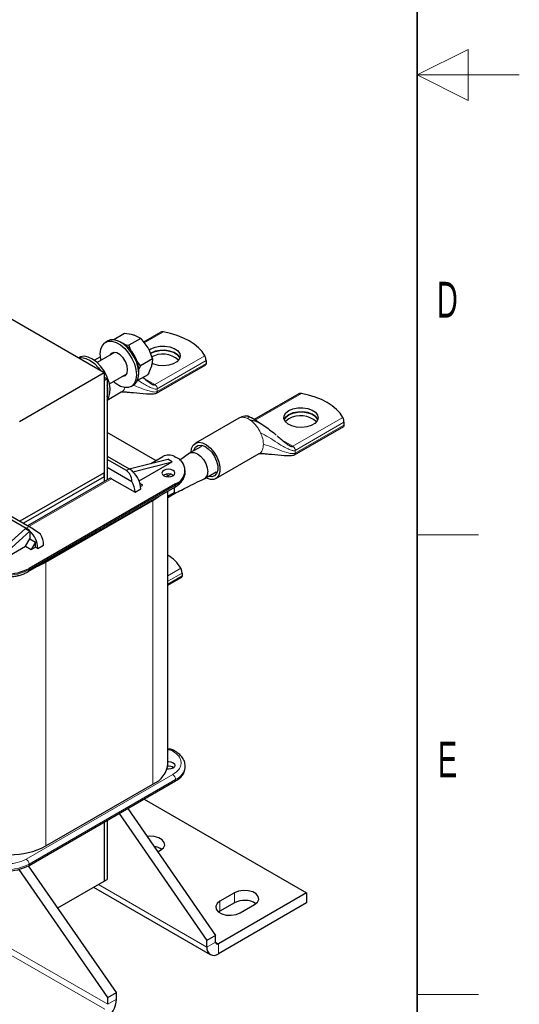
# Model space of a CAD drawing. Header units: millimetres. Extents: x 5 to 418, y 2 to 292.
# Tile 20 of 23: x 369 to 418, y 56 to 153. Entities that reach past the tile are written whole.
import ezdxf

# ---------------------------------------------------------------- set-up
doc = ezdxf.new("R2010")
doc.units = ezdxf.units.MM
doc.layers.add('SLD-0', color=7, linetype='Continuous')
doc.styles.add('SLDTEXTSTYLE0', font='TXT', dxfattribs={"width": 0.605})

msp = doc.modelspace()

# ---------------------------------------------------------------- linework, layer by layer
at = {"color": 7, "linetype": 'Continuous', "lineweight": 25}
for p, q in [((334.9789, 142.6127), (377.4053, 118.1204)), ((379.4029, 121.9388), (378.3426, 121.3267)), ((380.9892, 121.4705), (379.8276, 120.8)), ((380.9892, 121.4705), (380.3224, 121.7776)), ((380.9892, 121.4705), (381.6799, 120.5363)), ((382.9463, 122.0766), (381.2606, 121.1035)), ((377.7676, 121.2155), (377.5413, 121.0848)), ((379.244, 120.9609), (379.0178, 121.0915)), ((379.3544, 120.8795), (379.8276, 120.8)), ((380.0876, 120.1425), (379.8276, 120.8)), ((374.9675, 119.599), (374.9058, 119.5634)), ((377.0385, 119.6656), (376.448, 119.3247)), ((378.414, 120.0876), (376.7141, 119.1062)), ((380.9564, 118.7856), (380.5225, 119.3725)), ((380.7629, 118.3522), (380.9564, 118.7856)), ((382.118, 119.4562), (380.9564, 118.7856)), ((382.5264, 116.1116), (387.3341, 118.887)), ((387.3632, 119.2887), (387.3632, 119.0165)), ((369.118, 113.3363), (377.4053, 118.1204)), ((377.4053, 118.1204), (377.4053, 108.3219)), ((377.4053, 117.7116), (377.4359, 117.6455)), ((377.4053, 117.6631), (377.6882, 117.4998)), ((377.914, 117.0277), (379.6139, 118.009)), ((381.6605, 117.9102), (380.6513, 117.3276)), ((380.7853, 118.0298), (380.7853, 118.2911)), ((377.4053, 117.3366), (377.6882, 117.4998)), ((377.4053, 117.3366), (377.4053, 107.4611)), ((377.6882, 117.4998), (377.6882, 107.6244)), ((380.0411, 116.7546), (380.2674, 116.8852)), ((377.6882, 115.4219), (379.0699, 116.2196)), ((396.4379, 116.0434), (392.0652, 113.5191)), ((390.5617, 113.6506), (386.319, 111.2013)), ((396.018, 110.0783), (400.8257, 112.8538)), ((400.8548, 113.2555), (400.8548, 112.9833)), ((382.1712, 109.6773), (377.6882, 112.2654)), ((386.9174, 110.9002), (385.7929, 110.251)), ((377.6882, 109.9386), (379.8519, 108.6895)), ((381.9579, 109.2192), (383.147, 109.9057)), ((384.2784, 109.9057), (384.3915, 109.8404)), ((385.746, 110.2201), (384.7518, 109.5264)), ((388.3189, 107.7372), (392.5615, 110.1864)), ((358.1861, 109.5712), (369.7827, 102.8766)), ((358.469, 109.7345), (370.0655, 103.0399)), ((379.5691, 108.5262), (377.6882, 109.612)), ((379.8597, 108.6849), (383.6278, 109.6444)), ((380.2055, 108.42), (384.0521, 109.3995)), ((380.8089, 107.5273), (384.0521, 109.3995)), ((382.4494, 109.503), (382.1712, 109.6773)), ((384.0521, 109.3995), (383.6278, 109.6444)), ((377.4053, 108.3219), (369.1605, 103.5624)), ((377.4053, 107.93), (369.5, 103.3664)), ((377.4053, 107.93), (377.4053, 108.3219)), ((377.4053, 107.93), (377.4053, 107.4611)), ((377.6882, 108.8608), (380.121, 107.4564)), ((380.2055, 108.4199), (380.2052, 108.4202)), ((383.2319, 108.0932), (383.1817, 108.0606)), ((383.6111, 107.9222), (383.5421, 108.1922)), ((385.3288, 108.4035), (385.3288, 108.5341)), ((387.2328, 107.7568), (388.3573, 108.406)), ((377.9124, 107.7538), (369.9062, 103.1319)), ((384.3915, 107.2279), (370.0514, 98.9495)), ((378.1124, 107.734), (380.4176, 106.4033)), ((381.1813, 107.1054), (380.9007, 107.2674)), ((380.9641, 106.9801), (381.1813, 107.1054)), ((369.9685, 98.6357), (384.3087, 106.9141)), ((380.4176, 106.4033), (380.9833, 106.7299)), ((383.6357, 79.8739), (383.6357, 106.5256)), ((383.6357, 105.8878), (384.1577, 106.2181)), ((384.236, 106.8721), (384.236, 106.3987)), ((371.706, 99.5539), (382.1712, 105.5953)), ((365.8653, 99.3904), (369.712, 102.8521)), ((366.2896, 99.1454), (370.1363, 102.6072)), ((369.712, 102.8521), (370.136, 102.6074)), ((370.1363, 102.6072), (370.136, 102.6074)), ((370.1363, 102.6071), (370.1363, 101.856)), ((369.712, 101.1211), (370.1363, 101.856)), ((370.1363, 101.856), (370.6878, 101.5376)), ((370.6878, 101.5376), (370.2635, 100.8027)), ((370.6878, 101.0477), (370.6878, 101.5376)), ((370.9141, 100.917), (371.4798, 101.2436)), ((366.2896, 99.1454), (369.712, 101.1211)), ((369.712, 101.1211), (370.2635, 100.8027)), ((370.2635, 100.8027), (370.6878, 101.0477)), ((370.6878, 101.0477), (370.9141, 100.917)), ((385.0156, 98.4894), (385.0156, 98.2173)), ((383.6357, 97.3079), (384.9865, 98.0877)), ((384.3087, 81.0853), (384.1955, 81.1506)), ((385.3288, 79.4653), (385.3288, 79.5959)), ((370.0514, 69.8806), (384.3915, 78.159)), ((371.706, 71.7915), (382.1712, 77.8329)), ((381.3069, 76.3783), (397.2043, 67.2009)), ((379.7138, 75.4587), (388.2948, 63.0374)), ((377.6882, 74.2892), (377.6882, 68.5074)), ((378.8653, 74.9688), (387.4462, 62.5476)), ((377.4053, 74.126), (377.4053, 68.3441)), ((382.6501, 71.2083), (382.9207, 71.3646)), ((377.7447, 56.947), (369.0758, 69.4956)), ((378.5932, 57.4368), (370.0121, 69.8584)), ((377.4053, 68.3441), (377.6882, 68.5074)), ((372.8678, 65.7247), (377.4053, 68.3441)), ((376.3707, 67.7469), (387.7777, 61.1618)), ((397.2043, 67.2009), (388.5776, 62.2208)), ((390.1332, 67.2009), (388.719, 66.3845)), ((397.2043, 67.2009), (397.2043, 66.2211)), ((397.2043, 66.2211), (388.5776, 61.241)), ((390.1332, 66.2211), (388.719, 65.4047)), ((390.6989, 65.2415), (392.1131, 66.058)), ((388.719, 65.4047), (388.5955, 65.3231)), ((388.2948, 63.0374), (387.4462, 62.5476)), ((388.2948, 62.3842), (388.2948, 63.0374)), ((387.4462, 61.8943), (387.4462, 62.5476)), ((377.7447, 56.947), (378.5932, 57.4368)), ((377.7447, 56.2938), (377.7447, 56.947)), ((378.5932, 56.7836), (378.5932, 57.4368))]:
    msp.add_line(p, q, dxfattribs=at)
at = {"color": 7, "linetype": 'Continuous', "lineweight": 18}
for p, q in [((383.2003, 122.1106), (381.319, 121.0245)), ((382.3598, 116.9446), (387.2544, 119.7702)), ((382.5955, 116.5364), (387.3632, 119.2887)), ((387.3632, 119.0165), (382.5955, 116.2642)), ((381.3192, 117.5453), (382.3598, 116.9446)), ((382.5955, 116.5364), (382.5955, 116.2642)), ((396.6919, 116.0774), (392.1606, 113.4615)), ((395.8514, 110.9114), (400.746, 113.737)), ((396.0871, 110.5031), (400.8548, 113.2555)), ((400.8548, 112.9833), (396.0871, 110.231)), ((392.7057, 112.2179), (392.6619, 112.3093)), ((394.8108, 111.5121), (395.8514, 110.9114)), ((396.0871, 110.5031), (396.0871, 110.231)), ((379.8519, 108.6895), (379.5691, 108.5262)), ((383.9194, 108.1756), (383.6013, 107.9743)), ((370.0233, 103.0643), (378.1124, 107.734)), ((384.3915, 107.0972), (370.0514, 98.8188)), ((384.3915, 107.2279), (384.3915, 107.0972)), ((384.236, 106.3987), (383.6357, 106.0189)), ((382.1712, 105.5953), (382.1712, 77.8329)), ((370.0655, 103.0399), (369.7827, 102.8766)), ((371.706, 99.5539), (371.706, 71.7915)), ((370.0514, 98.8188), (370.0514, 98.9495)), ((383.6357, 98.2371), (384.9068, 98.971)), ((383.6357, 97.6928), (385.0156, 98.4894)), ((385.0156, 98.2173), (383.6357, 97.4206)), ((377.4619, 55.8039), (315.5193, 91.5625)), ((377.7447, 56.2938), (315.8022, 92.0524)), ((383.9955, 81.1308), (384.1087, 81.0655)), ((369.7686, 70.5012), (384.1087, 78.7796)), ((370.0514, 70.0113), (384.3915, 78.2897)), ((384.3915, 78.2897), (384.3915, 78.159)), ((370.0514, 69.8806), (370.0514, 70.0113)), ((376.8395, 68.0175), (387.4462, 61.8943)), ((390.1332, 67.2009), (390.1332, 66.2211)), ((388.719, 66.3845), (388.719, 65.4047)), ((387.4462, 61.8943), (388.2948, 62.3842)), ((388.2948, 62.3841), (388.5776, 62.2208)), ((388.5776, 62.2208), (388.5776, 61.241)), ((377.7447, 56.2938), (378.5932, 56.7836))]:
    msp.add_line(p, q, dxfattribs=at)
at = {"color": 7, "linetype": 'Continuous', "lineweight": 25, "flags": 128}
for points in [[(387.2544, 119.7702), (386.9796, 120.1685), (386.6267, 120.5458), (386.2005, 120.8969), (385.7067, 121.2171), (385.152, 121.5022), (384.5438, 121.7482), (383.8903, 121.952), (383.2003, 122.1106)], [(377.0235, 119.9402), (377.0748, 120.3991), (377.226, 120.772), (377.468, 121.0373), (377.787, 121.1794), (378.1644, 121.1903), (378.5782, 121.0692), (379.0043, 120.8232), (379.4181, 120.4665), (379.7954, 120.02), (380.1144, 119.5095), (380.3565, 118.9648), (380.5076, 118.4174), (380.559, 117.8992), (380.5076, 117.4403), (380.3565, 117.0674), (380.1144, 116.8022), (379.7954, 116.66), (379.4181, 116.6491), (379.0043, 116.7702), (378.5782, 117.0163), (378.2945, 117.2474)], [(380.2674, 116.8852), (380.3407, 116.9328), (380.5828, 117.1981), (380.7339, 117.571), (380.7853, 118.0298), (380.7339, 118.548), (380.5828, 119.0954), (380.3407, 119.6402), (380.0217, 120.1506), (379.6444, 120.5972), (379.2306, 120.9538), (378.8044, 121.1998), (378.3907, 121.3209), (378.0133, 121.3101), (377.7676, 121.2155)], [(381.7764, 120.2967), (381.9732, 120.4334), (382.3761, 120.6051), (382.8488, 120.7005), (383.3493, 120.7113), (383.833, 120.6365), (384.257, 120.4827), (384.5837, 120.2636), (384.7839, 119.9986), (384.84, 119.7113), (384.7469, 119.4273), (384.5129, 119.1717), (384.1588, 118.9673), (383.716, 118.8322), (383.224, 118.7784), (382.7263, 118.8108), (382.2673, 118.9264), (382.0528, 119.0188)], [(374.931, 119.5488), (375.2179, 119.5853), (375.6208, 119.5131), (376.0452, 119.3124), (376.4665, 118.995), (376.8601, 118.5792), (377.0511, 118.3249)], [(377.6882, 115.4523), (377.8503, 115.7092), (377.9649, 116.1171), (377.9779, 116.6014), (377.8887, 117.1342), (377.7023, 117.6843), (377.4296, 118.2199), (377.0864, 118.7098), (376.6927, 119.1256), (376.2715, 119.443), (375.847, 119.6437), (375.4441, 119.716), (375.0862, 119.6556), (374.9675, 119.599)], [(377.0946, 119.3259), (377.0748, 119.4221), (377.0235, 119.9402)], [(379.6963, 118.3972), (379.6418, 118.7862), (379.4846, 119.1913), (379.2438, 119.5636), (378.9484, 119.8583), (378.6341, 120.0397), (378.3387, 120.0861), (378.0979, 119.9918), (377.9686, 119.8304)], [(384.8038, 119.5443), (384.7839, 119.592), (384.5837, 119.857), (384.257, 120.0761), (383.833, 120.2299), (383.3493, 120.3047), (382.8488, 120.2939), (382.3761, 120.1984), (381.9732, 120.0267)], [(381.9732, 120.0235), (382.3761, 120.1952), (382.8488, 120.2906), (383.3493, 120.3014), (383.833, 120.2266), (384.257, 120.0728), (384.5837, 119.8537), (384.7839, 119.5887), (384.8032, 119.5426)], [(379.1685, 117.7519), (379.2438, 117.7533), (379.4846, 117.8476), (379.6418, 118.0713), (379.6963, 118.3972)], [(400.746, 113.737), (400.4712, 114.1353), (400.1183, 114.5126), (399.6921, 114.8637), (399.1983, 115.1839), (398.6436, 115.469), (398.0354, 115.715), (397.3819, 115.9187), (396.6919, 116.0774)], [(395.4648, 114.4002), (395.8677, 114.5718), (396.3404, 114.6673), (396.8409, 114.6781), (397.3246, 114.6033), (397.7486, 114.4495), (398.0753, 114.2304), (398.2755, 113.9654), (398.3316, 113.6781), (398.2385, 113.3941), (398.0045, 113.1385), (397.6504, 112.9341), (397.2076, 112.799), (396.7156, 112.7452), (396.2179, 112.7776), (395.7589, 112.8932), (395.3794, 113.0818), (395.1129, 113.3266), (394.9833, 113.6058), (395.002, 113.8947), (395.1674, 114.1676), (395.4648, 114.4002)], [(395.4648, 113.9935), (395.1674, 113.7609), (395.0101, 113.5111)], [(395.0107, 113.5094), (395.1674, 113.7577), (395.4648, 113.9903)], [(398.2954, 113.5111), (398.2755, 113.5588), (398.0753, 113.8237), (397.7486, 114.0429), (397.3246, 114.1967), (396.8409, 114.2715), (396.3404, 114.2607), (395.8677, 114.1652), (395.4648, 113.9935)], [(395.4648, 113.9903), (395.8677, 114.1619), (396.3404, 114.2574), (396.8409, 114.2682), (397.3246, 114.1934), (397.7486, 114.0396), (398.0753, 113.8205), (398.2755, 113.5555), (398.2948, 113.5094)], [(395.4648, 113.5836), (395.1674, 113.351), (395.1289, 113.3061)], [(385.9047, 110.2857), (385.9572, 110.696), (386.1106, 111.0153), (386.3537, 111.22), (386.6683, 111.2948), (387.0312, 111.2343), (387.4155, 111.0428), (387.7925, 110.7346), (388.1345, 110.3326), (388.416, 109.8666), (388.6161, 109.3711), (388.72, 108.8828), (388.72, 108.4381), (388.6161, 108.0698), (388.416, 107.8053), (388.1345, 107.6643), (387.7925, 107.6571), (387.4155, 107.7843), (387.3449, 107.8215)], [(386.1472, 110.4555), (386.1703, 110.5415), (386.3257, 110.8246), (386.5695, 110.9872), (386.8798, 111.0149), (387.2291, 110.9053), (387.5864, 110.6681), (387.92, 110.3244), (388.2001, 109.9047), (388.402, 109.4463), (388.5076, 108.9899), (388.5076, 108.5762), (388.402, 108.2417), (388.2001, 108.0164), (387.92, 107.9201), (387.5871, 107.9613)], [(385.7457, 110.2199), (385.9143, 110.3007), (386.1982, 110.3038), (386.5128, 110.1797), (386.8275, 109.9405), (387.1113, 109.6096), (387.3366, 109.2195), (387.4812, 108.8082), (387.5311, 108.4161)], [(383.2319, 108.5505), (383.0931, 108.4306), (383.0444, 108.2892), (383.0931, 108.1478), (383.2319, 108.028), (383.4395, 107.9479), (383.6844, 107.9197), (383.9293, 107.9479), (384.137, 108.028), (384.2757, 108.1478), (384.3244, 108.2892), (384.2757, 108.4306), (384.137, 108.5505), (383.9293, 108.6305), (383.6844, 108.6587), (383.4395, 108.6305), (383.2319, 108.5505)], [(382.1712, 105.5953), (382.7314, 105.9807), (382.8148, 106.0517)], [(370.9154, 99.1823), (371.0384, 99.2305), (371.706, 99.5539)], [(383.6357, 80.046), (383.6844, 80.0471), (383.9293, 80.019), (384.137, 79.9389), (384.2757, 79.819), (384.3244, 79.6776), (384.2757, 79.5362), (384.137, 79.4164), (383.9293, 79.3363), (383.6844, 79.3081), (383.5419, 79.3174)], [(382.9207, 71.3646), (383.1996, 71.5945), (383.3255, 71.8657), (383.2831, 72.1453), (383.0776, 72.3997), (382.7338, 72.5981), (382.2931, 72.7168), (381.8088, 72.7412), (381.6044, 72.722)], [(392.1131, 66.058), (392.392, 66.2879), (392.5179, 66.559), (392.4755, 66.8386), (392.27, 67.093), (391.9262, 67.2915), (391.4855, 67.4101), (391.0012, 67.4346), (390.5315, 67.3619), (390.1332, 67.2009)], [(388.719, 66.3845), (388.4401, 66.1546), (388.3143, 65.8835), (388.3567, 65.6039), (388.5622, 65.3495), (388.906, 65.151), (389.3466, 65.0324), (389.831, 65.0079), (390.3006, 65.0806), (390.6989, 65.2415)]]:
    msp.add_lwpolyline(points, dxfattribs=at)
at = {"color": 7, "linetype": 'Continuous', "lineweight": 25}
for centre, radius, start, end in [((377.4805, 118.163), 3.3073, 2.218958, 57.775666), ((383.1343, 117.5739), 2.3498, 48.702801, 119.611258), ((375.461, 116.3235), 2.2994, 345.606479, 14.393521), ((396.6259, 111.5407), 2.3498, 48.702801, 119.611258), ((383.7127, 108.8139), 1.2296, 62.609672, 117.390328), ((383.8958, 108.5341), 1.3972, 290.783421, 69.216579), ((378.9046, 107.0803), 1.8673, 45.854567, 59.516293), ((378.4814, 106.6025), 2.5051, 2.915292, 46.511408), ((383.6818, 107.2663), 0.9414, 57.535675, 118.55302), ((386.8529, 108.3295), 0.6836, 299.623509, 7.273573), ((377.9952, 107.5705), 0.2012, 54.382423, 114.307119), ((378.1436, 106.3311), 2.2751, 1.817898, 29.643778), ((368.8354, 101.2674), 1.8673, 45.854567, 59.516293), ((368.4122, 100.7896), 2.5051, 2.915292, 46.511408), ((369.2058, 101.1714), 2.2751, 1.817898, 29.643778), ((381.519, 96.8702), 3.9863, 31.803093, 58.081562), ((367.7887, 103.3166), 4.9185, 242.609672, 297.390328), ((381.1968, 80.078), 2.4474, 293.462125, 355.217734), ((383.701, 78.6937), 0.8982, 57.232489, 95.75593), ((383.7273, 79.625), 1.6094, 294.374658, 354.305201), ((368.1705, 78.5776), 7.6518, 242.480539, 297.519461), ((382.0427, 69.9752), 1.7795, 55.751447, 82.210096), ((367.7887, 74.2477), 4.9185, 242.609672, 297.390328), ((391.1155, 64.3897), 2.0782, 57.351721, 118.20711), ((388.1359, 61.7824), 0.6987, 170.785963, 309.203285), ((388.4672, 62.3562), 0.1747, 170.785963, 309.203285), ((376.1369, 56.8954), 2.4589, 302.605478, 357.394522)]:
    msp.add_arc(centre, radius, start, end, dxfattribs=at)
at = {"color": 7, "linetype": 'Continuous', "lineweight": 18}
for centre, radius, start, end in [((390.6208, 111.9187), 1.8844, 56.883634, 63.121743), ((383.7273, 108.5632), 1.6094, 294.374658, 354.305201), ((384.1955, 107.0756), 0.1972, 305.013333, 6.298848), ((367.7887, 103.1859), 4.9185, 242.609672, 297.390328), ((369.8567, 98.797), 0.196, 303.760857, 6.412338), ((384.1116, 80.9782), 0.1918, 64.046936, 127.253057), ((384.2261, 80.9013), 0.2018, 66.27556, 125.566629), ((383.7593, 79.732), 1.5748, 293.669056, 355.285198), ((383.7774, 78.2617), 0.6147, 2.605478, 57.394522), ((369.4373, 69.9833), 0.6147, 2.605478, 57.394522), ((367.7887, 74.3784), 4.9185, 242.609672, 297.390328)]:
    msp.add_arc(centre, radius, start, end, dxfattribs=at)
at = {"color": 7, "linetype": 'Continuous', "lineweight": 25}
for centre, major_axis, ratio, start_param, end_param in [((378.6988, 106.7173), (0.7724, 1.8573), 0.6463006, 5.3694244, 6.199256), ((383.9531, 107.8699), (-0.1998, 0.3468), 0.5773807, 4.825595, 5.2423186), ((370.9358, 102.2358), (1.4228, -1.0238), 0.1110742, 1.476412, 2.3062436)]:
    msp.add_ellipse(centre, major_axis=major_axis, ratio=ratio, start_param=start_param, end_param=end_param, dxfattribs=at)
for points, knots in [([(380.3224, 121.7776), (380.3034, 121.783), (380.0338, 121.8611), (379.7069, 121.9013), (379.4029, 121.9388)], [0, 0, 0, 0, 0.07020058, 1, 1, 1, 1]), ([(383.2003, 122.1106), (383.1567, 122.1145), (383.0695, 122.1223), (382.979, 122.1037), (382.949, 122.077), (382.9472, 122.0754)], [0, 0, 0, 0, 0.4838524, 0.9683732, 1, 1, 1, 1]), ([(381.6799, 120.5363), (381.6932, 120.5123), (381.882, 120.1712), (382.0043, 119.8007), (382.118, 119.4562)], [0, 0, 0, 0, 0.0702006, 1, 1, 1, 1]), ([(387.3632, 119.2887), (387.3623, 119.3184), (387.3605, 119.3776), (387.3463, 119.4822), (387.3242, 119.5883), (387.2933, 119.6924), (387.2676, 119.7438), (387.2544, 119.7702)], [0, 0, 0, 0, 0.1819631, 0.3635273, 0.5553872, 0.7717062, 1, 1, 1, 1]), ([(382.0156, 118.7561), (381.9404, 118.5449), (381.8431, 118.2718), (381.6943, 117.977), (381.6605, 117.9102)], [0, 0, 0, 0, 0.7730974, 1, 1, 1, 1]), ([(382.118, 119.4562), (382.112, 119.293), (382.104, 119.0771), (382.0329, 118.8191), (382.0156, 118.7561)], [0, 0, 0, 0, 0.7556342, 1, 1, 1, 1]), ([(387.3632, 119.0165), (387.3622, 118.991), (387.3603, 118.94), (387.3487, 118.8983), (387.3369, 118.8924), (387.3323, 118.89)], [0, 0, 0, 0, 0.3773055, 0.7537839, 1, 1, 1, 1]), ([(381.1982, 117.6433), (381.1999, 117.6419), (381.3701, 117.4981), (381.6735, 117.2512), (382.0158, 117.0005), (382.2222, 116.9313), (382.2974, 116.9207), (382.3403, 116.9371), (382.3598, 116.9446)], [0, 0, 0, 0, 0.0044573, 0.4554193, 0.8265817, 0.8953347, 0.9523513, 1, 1, 1, 1]), ([(381.8927, 117.0989), (381.8928, 117.0989), (381.8929, 117.0989), (381.8926, 117.0992), (381.8923, 117.0994)], [0, 0, 0, 0, 0.2248211, 1, 1, 1, 1]), ([(379.0634, 116.2148), (379.0618, 116.2138), (379.0552, 116.21), (379.0912, 116.2193), (379.1967, 116.2276), (379.4183, 116.2287), (379.7904, 116.2051), (380.519, 116.1375), (381.3103, 116.0528), (382.0022, 116.0254), (382.3436, 116.0417), (382.4733, 116.092), (382.5311, 116.1144)], [0, 0, 0, 0, 0.0174955, 0.0712219, 0.118557, 0.1669492, 0.2791716, 0.4125319, 0.7337856, 0.8863036, 0.9493663, 1, 1, 1, 1]), ([(396.6919, 116.0774), (396.6483, 116.0813), (396.5611, 116.0891), (396.4706, 116.0705), (396.4406, 116.0438), (396.4388, 116.0422)], [0, 0, 0, 0, 0.4838524, 0.9683732, 1, 1, 1, 1]), ([(391.4836, 113.8395), (391.4786, 113.8406), (391.4687, 113.843), (391.4334, 113.8486), (391.3682, 113.8555), (391.2668, 113.8587), (391.094, 113.8479), (390.852, 113.7997), (390.674, 113.7088), (390.5816, 113.6616)], [0, 0, 0, 0, 0.0397359, 0.0801893, 0.1686391, 0.2729253, 0.3953651, 0.686047, 1, 1, 1, 1]), ([(392.7045, 113.1147), (392.6253, 113.1692), (392.3277, 113.3741), (391.9543, 113.5979), (391.6369, 113.7679), (391.5325, 113.8208), (391.4963, 113.8346), (391.4836, 113.8395)], [0, 0, 0, 0, 0.1983569, 0.7455773, 0.9164168, 0.9707499, 1, 1, 1, 1]), ([(400.8548, 113.2555), (400.8539, 113.2851), (400.8521, 113.3444), (400.8379, 113.4489), (400.8158, 113.5551), (400.7849, 113.6592), (400.7592, 113.7106), (400.746, 113.737)], [0, 0, 0, 0, 0.1819631, 0.3635273, 0.5553872, 0.7717062, 1, 1, 1, 1]), ([(391.6504, 113.4971), (391.8721, 113.4562), (392.3718, 113.364), (393.1914, 112.838), (393.8017, 112.3614), (394.185, 112.0368), (394.2202, 112.0069)], [0, 0, 0, 0, 0.2112987, 0.4760885, 0.9518163, 1, 1, 1, 1]), ([(400.8548, 112.9833), (400.8538, 112.9578), (400.8519, 112.9068), (400.8403, 112.8651), (400.8285, 112.8592), (400.8239, 112.8568)], [0, 0, 0, 0, 0.3773055, 0.7537839, 1, 1, 1, 1]), ([(394.3272, 111.9165), (394.45, 111.8123), (394.7417, 111.5646), (395.1654, 111.2172), (395.5074, 110.9673), (395.7138, 110.8981), (395.789, 110.8875), (395.8319, 110.9039), (395.8514, 110.9114)], [0, 0, 0, 0, 0.247802, 0.5885335, 0.8689711, 0.9209185, 0.9639983, 1, 1, 1, 1]), ([(395.3843, 111.0657), (395.3844, 111.0657), (395.3845, 111.0657), (395.3842, 111.066), (395.3839, 111.0662)], [0, 0, 0, 0, 0.2248211, 1, 1, 1, 1]), ([(392.555, 110.1815), (392.5534, 110.1806), (392.5468, 110.1768), (392.5828, 110.186), (392.6883, 110.1944), (392.9099, 110.1955), (393.282, 110.1719), (394.0106, 110.1043), (394.8019, 110.0196), (395.4938, 109.9922), (395.8352, 110.0085), (395.9649, 110.0588), (396.0227, 110.0812)], [0, 0, 0, 0, 0.0174955, 0.0712219, 0.118557, 0.1669492, 0.2791716, 0.4125319, 0.7337856, 0.8863036, 0.9493663, 1, 1, 1, 1]), ([(384.303, 106.918), (384.3775, 106.9606), (384.5719, 107.0717), (384.8307, 107.2933), (385.0781, 107.5796), (385.2471, 107.9084), (385.333, 108.1897), (385.3194, 108.3552), (385.3159, 108.3972)], [0, 0, 0, 0, 0.1211477, 0.3164419, 0.5153917, 0.7184198, 0.928489, 1, 1, 1, 1]), ([(384.13, 106.2032), (384.5646, 106.4284), (385.5595, 106.9441), (386.6035, 107.4504), (387.1914, 107.7355)], [0, 0, 0, 0, 0.436817, 1, 1, 1, 1]), ([(384.236, 106.3987), (384.2324, 106.3643), (384.2254, 106.2954), (384.1921, 106.2361), (384.1617, 106.2243), (384.1555, 106.2218)], [0, 0, 0, 0, 0.4429241, 0.8858568, 1, 1, 1, 1]), ([(367.7887, 98.1087), (368.0025, 98.1158), (368.3029, 98.1259), (368.732, 98.1919), (369.0845, 98.2691), (369.4736, 98.3966), (369.7713, 98.5201), (369.9218, 98.614), (369.9629, 98.6397)], [0, 0, 0, 0, 0.2675611, 0.375903, 0.5538423, 0.7355131, 0.9277354, 1, 1, 1, 1]), ([(385.0156, 98.4894), (385.0147, 98.5191), (385.0129, 98.5784), (384.9987, 98.6829), (384.9766, 98.7891), (384.9457, 98.8932), (384.92, 98.9446), (384.9068, 98.971)], [0, 0, 0, 0, 0.1819631, 0.3635273, 0.5553872, 0.7717062, 1, 1, 1, 1]), ([(385.0156, 98.2173), (385.0146, 98.1917), (385.0127, 98.1408), (385.0011, 98.0991), (384.9893, 98.0931), (384.9847, 98.0908)], [0, 0, 0, 0, 0.3773055, 0.7537839, 1, 1, 1, 1]), ([(384.1955, 81.1506), (384.1406, 81.177), (384.0007, 81.244), (383.7996, 81.2847), (383.6689, 81.2644), (383.6357, 81.2592)], [0, 0, 0, 0, 0.3256736, 0.8287028, 1, 1, 1, 1]), ([(385.3153, 79.6027), (385.3152, 79.6892), (385.3152, 79.907), (385.1835, 80.2437), (384.9506, 80.5858), (384.6545, 80.8698), (384.4125, 81.0167), (384.3044, 81.0824)], [0, 0, 0, 0, 0.146713, 0.3693187, 0.5952796, 0.8192283, 1, 1, 1, 1])]:
    msp.add_open_spline(points, degree=3, knots=knots, dxfattribs=at)
at = {"color": 7, "linetype": 'Continuous', "lineweight": 18}
for points, knots in [([(379.0654, 116.2293), (379.0773, 116.2322), (379.2332, 116.27), (379.3607, 116.4339), (379.395, 116.6441), (379.3994, 116.6709)], [0, 0, 0, 0, 0.0673712, 0.8811176, 1, 1, 1, 1]), ([(382.5955, 116.2642), (382.5436, 116.2465), (382.424, 116.2057), (382.1465, 116.2342), (381.6171, 116.3594), (380.9593, 116.6099), (380.4743, 116.7976), (380.2792, 116.8731)], [0, 0, 0, 0, 0.0691778, 0.1593034, 0.3395193, 0.73427, 1, 1, 1, 1]), ([(382.5955, 116.5364), (382.5632, 116.5242), (382.4908, 116.4967), (382.3639, 116.5091), (382.1259, 116.5663), (381.6105, 116.8053), (381.1195, 117.1064), (380.7586, 117.3338), (380.7125, 117.3629)], [0, 0, 0, 0, 0.0498575, 0.1120689, 0.1875672, 0.4129926, 0.9249532, 1, 1, 1, 1]), ([(382.5955, 116.2642), (382.5924, 116.2299), (382.5863, 116.1637), (382.5484, 116.1313), (382.5301, 116.1157)], [0, 0, 0, 0, 0.5183952, 1, 1, 1, 1]), ([(391.4728, 113.5996), (391.3756, 113.642), (391.1811, 113.7269), (390.9089, 113.7538), (390.699, 113.7277), (390.5996, 113.6626), (390.567, 113.6413)], [0, 0, 0, 0, 0.2867425, 0.573485, 0.8602275, 1, 1, 1, 1]), ([(391.4836, 113.8369), (391.4836, 113.8378), (391.485, 113.8539), (391.4879, 113.8235), (391.4775, 113.6694), (391.4728, 113.5996)], [0, 0, 0, 0, 0.0305119, 0.5610652, 1, 1, 1, 1]), ([(396.0871, 110.5031), (396.0548, 110.4909), (395.9824, 110.4635), (395.8555, 110.4759), (395.6174, 110.5331), (395.1028, 110.7722), (394.3616, 111.2221), (393.5278, 111.7742), (392.9605, 112.0804), (392.7057, 112.2179)], [0, 0, 0, 0, 0.0278125, 0.0625164, 0.1046323, 0.2303835, 0.5159751, 0.7826244, 1, 1, 1, 1]), ([(392.557, 110.1961), (392.569, 110.199), (392.7253, 110.2365), (392.9098, 110.5356), (392.9538, 110.9133), (392.9758, 111.1021)], [0, 0, 0, 0, 0.0397502, 0.5198751, 1, 1, 1, 1]), ([(396.0871, 110.231), (396.0352, 110.2132), (395.9156, 110.1725), (395.6382, 110.2009), (395.1077, 110.3272), (394.3852, 110.5968), (393.5924, 110.924), (393.1666, 111.047), (392.9758, 111.1021)], [0, 0, 0, 0, 0.0499073, 0.1149271, 0.2449412, 0.5297282, 0.78924, 1, 1, 1, 1]), ([(396.0871, 110.231), (396.084, 110.1967), (396.0779, 110.1305), (396.04, 110.0981), (396.0217, 110.0825)], [0, 0, 0, 0, 0.5183952, 1, 1, 1, 1]), ([(383.9955, 81.1308), (383.9562, 81.1492), (383.8954, 81.1775), (383.7943, 81.1951), (383.714, 81.2004), (383.6613, 81.1961), (383.6357, 81.194)], [0, 0, 0, 0, 0.3839235, 0.5925378, 0.8017011, 1, 1, 1, 1]), ([(384.1087, 78.7796), (384.3313, 78.9386), (384.6738, 79.1833), (384.8878, 79.5919), (384.9495, 79.9225), (384.8878, 80.2532), (384.6738, 80.6618), (384.3313, 80.9065), (384.1087, 81.0655)], [0, 0, 0, 0, 0.2394568, 0.3683607, 0.5, 0.6316393, 0.7605432, 1, 1, 1, 1]), ([(365.8088, 70.5012), (366.0843, 70.3727), (366.5081, 70.175), (367.2159, 70.0514), (367.7887, 70.0158), (368.3614, 70.0514), (369.0692, 70.175), (369.493, 70.3727), (369.7686, 70.5012)], [0, 0, 0, 0, 0.2394568, 0.3683607, 0.5, 0.6316393, 0.7605432, 1, 1, 1, 1])]:
    msp.add_open_spline(points, degree=3, knots=knots, dxfattribs=at)
for points in [[(382.3598, 116.9446), (382.3819, 116.9297), (382.4262, 116.9), (382.4872, 116.8316), (382.5392, 116.7523), (382.5615, 116.695), (382.5727, 116.6663)], [(382.5727, 116.6663), (382.5793, 116.6438), (382.5925, 116.5987), (382.5945, 116.5571), (382.5955, 116.5364)], [(392.6619, 112.3093), (392.596, 112.4309), (392.4641, 112.6741), (392.2151, 113.0009), (391.9418, 113.2875), (391.7475, 113.4272), (391.6504, 113.4971)], [(392.9758, 111.1021), (392.9637, 111.2814), (392.9395, 111.64), (392.7836, 112.0253), (392.7057, 112.2179)], [(395.8514, 110.9114), (395.8735, 110.8965), (395.9178, 110.8668), (395.9788, 110.7984), (396.0308, 110.719), (396.0531, 110.6618), (396.0643, 110.6331)], [(396.0643, 110.6331), (396.0709, 110.6105), (396.0841, 110.5654), (396.0861, 110.5239), (396.0871, 110.5031)]]:
    msp.add_open_spline(points, degree=3, dxfattribs=at)
at = {"layer": 'SLD-0', "lineweight": 35}
msp.add_line((408, 12), (408, 282.5), dxfattribs=at)
at = {"layer": 'SLD-0', "lineweight": 18}
for p, q in [((413, 149.75), (408, 147.25)), ((413, 144.75), (413, 149.75)), ((418, 147.25), (408, 147.25)), ((408, 147.25), (413, 144.75)), ((408, 102.25), (414, 102.25)), ((408, 57.25), (414, 57.25))]:
    msp.add_line(p, q, dxfattribs=at)

# ---------------------------------------------------------------- texts
at = {"layer": 'SLD-0', "char_height": 3.5, "attachment_point": 2, "style": 'SLDTEXTSTYLE0'}
for s, insert in [('D', (410.9597, 127.0011)), ('E', (410.9816, 82.0011))]:
    msp.add_mtext(s, dxfattribs=dict(at, insert=insert))

doc.saveas('drawing.dxf')
